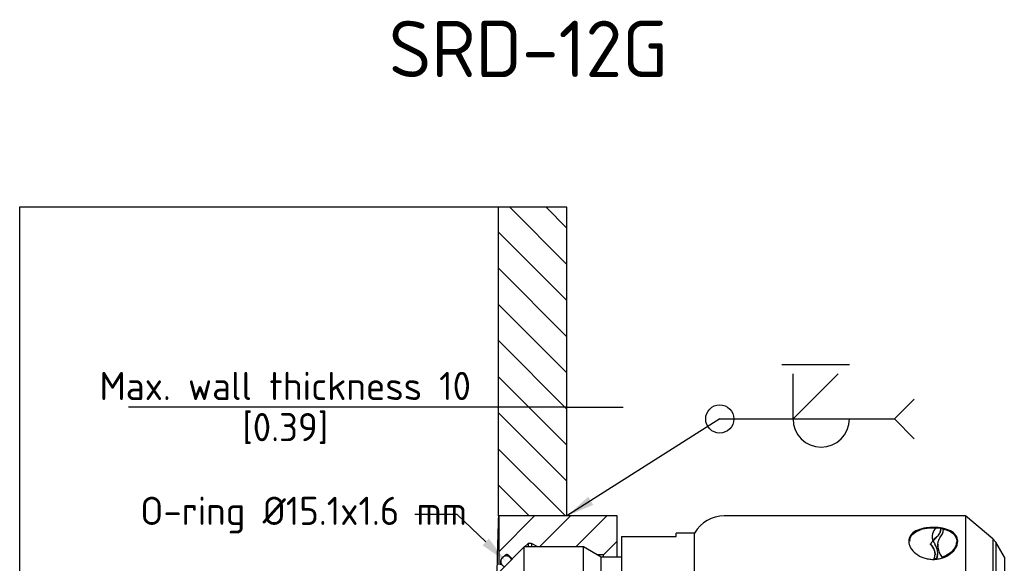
# Paper-space layout 'Installation' of a CAD drawing. Header units: millimetres. Extents: x -20 to 275, y -85 to 192.
# Tile 6 of 6: x 138 to 261, y 125 to 192. Entities that reach past the tile are written whole.
import ezdxf
from ezdxf import colors
from ezdxf.entities.mleader import LeaderData, LeaderLine
from ezdxf.math import Vec2, Vec3

# ---------------------------------------------------------------- set-up
doc = ezdxf.new("R2010")
doc.units = ezdxf.units.MM
for name, color, linetype in [('Default', 7, 'Continuous'), ('G0.5-ORING', 7, 'Continuous'), ('HAW-12G-OTK', 7, 'Continuous'), ('SRD_G0.5_A', 7, 'Continuous'), ('WALL-THICK', 7, 'Continuous')]:
    doc.layers.add(name, color=color, linetype=linetype)
doc.styles.add('SEACAD_Solid_Edge_ISO', font='seiso.ttf')
doc.dimstyles.new('Rheonics_Publish', dxfattribs={"dimtxt": 3.5, "dimasz": 3.5, "dimexe": 1.75, "dimexo": 0, "dimgap": 0.875, "dimtad": 1, "dimdec": 1, "dimlfac": 0.4, "dimdsep": 46, "dimtxsty": 'SEACAD_Solid_Edge_ISO', "dimblk1": '_SE_FILLED', "dimblk2": '_SE_FILLED', "dimsah": 1, "dimcen": 1.75, "dimazin": 0, "dimtfac": 0.5, "dimtdec": 3, "dimtmove": 0, "dimatfit": 3, "dimfxl": 1, "dimarcsym": 0})

# ---------------------------------------------------------------- blocks, each defined once
blk = doc.blocks.new('SEANNOT_GROUP18')
at = {"layer": 'Default', "linetype": 'Continuous'}
blk.add_hatch(color=7, dxfattribs=at).paths.add_polyline_path([(229.53, 132.91), (226.88, 130.54), (230.15, 131.92)])
at = {"layer": 'Default', "color": 7, "linetype": 'Continuous'}
for p, q in [((253.58, 149.35), (261.98, 149.35)), ((254.98, 142.58), (254.98, 148.18)), ((254.98, 142.58), (260.58, 148.18)), ((245.88, 142.58), (251.13, 142.58)), ((245.88, 142.58), (267.58, 142.58))]:
    blk.add_line(p, q, dxfattribs=at)
for points in [[(270.05, 140.11), (267.58, 142.58), (267.58, 142.58), (270.05, 145.06)], [(245.88, 142.58), (226.88, 130.54)]]:
    blk.add_lwpolyline(points, dxfattribs=at)
blk.add_circle((245.88, 142.58), 1.75, dxfattribs=at)
blk.add_arc((258.48, 142.58), 3.5, 180, 0, dxfattribs=at)
blk = doc.blocks.new('_SE_FILLED')
at = {"color": 0}
blk.add_line((0, 0), (-1, 0), dxfattribs=at)
blk.add_solid([(0, 0), (-1, -0.1665), (-1, 0.1665), (0, 0)], dxfattribs=at)
blk = doc.blocks.new('DMBLK41')
at = {"layer": 'Default', "color": 0, "linetype": 'Continuous', "lineweight": -2, "transparency": 16777216}
for p, q in [((197.92, 130.54), (197.92, 145.79)), ((206.42, 130.54), (206.42, 145.79)), ((194.42, 144.04), (151.92, 144.04)), ((206.42, 144.04), (197.92, 144.04)), ((209.92, 144.04), (213.42, 144.04))]:
    blk.add_line(p, q, dxfattribs=at)
at = {"layer": 'Defpoints', "color": 0, "linetype": 'Continuous', "transparency": 16777216}
for p in [(206.42, 144.04), (197.92, 130.54), (206.42, 130.54)]:
    blk.add_point(p, dxfattribs=at)
at = {"layer": 'Default', "color": 0, "linetype": 'Continuous', "lineweight": -2, "transparency": 16777216, "xscale": 3.5, "yscale": 3.5, "zscale": 3.5}
blk.add_blockref('_SE_FILLED', (197.92, 144.04), dxfattribs=at)
at = {"layer": 'Default', "color": 0, "linetype": 'Continuous', "lineweight": -2, "transparency": 16777216, "xscale": 3.5, "yscale": 3.5, "zscale": 3.5, "rotation": 180}
blk.add_blockref('_SE_FILLED', (206.42, 144.04), dxfattribs=at)
at = {"layer": 'Default', "color": 0, "linetype": 'Continuous', "transparency": 16777216, "char_height": 3.5, "attachment_point": 5, "style": 'SEACAD_Solid_Edge_ISO'}
for s, insert in [('\\A1;Max. wall thickness 10', (171.42, 146.68)), ('[0.39]', (171.42, 141.39))]:
    blk.add_mtext(s, dxfattribs=dict(at, insert=insert))
blk = doc.blocks.new('SE15')
at = {"layer": 'G0.5-ORING', "linetype": 'Continuous'}
h = blk.add_hatch(dxfattribs=at)
h.set_pattern_fill('LINE', angle=45, style=0)
edge = h.paths.add_edge_path()
edge.add_spline(control_points=[(219.99, 125.09), (219.95, 125.2), (219.89, 125.31), (219.72, 125.47), (219.61, 125.52), (219.39, 125.58), (219.27, 125.58), (219.04, 125.51), (218.94, 125.45), (218.78, 125.29), (218.72, 125.18), (218.65, 124.96), (218.65, 124.84), (218.71, 124.61), (218.76, 124.51), (218.92, 124.34), (219.03, 124.28), (219.14, 124.24)], knot_values=[0, 0, 0, 0, 0.125, 0.125, 0.25, 0.25, 0.375, 0.375, 0.5, 0.5, 0.625, 0.625, 0.75, 0.75, 0.875, 0.875, 1, 1, 1, 1], degree=3, periodic=0)
edge.add_line((219.14, 124.24), (219.99, 125.09))
at = {"layer": 'HAW-12G-OTK', "linetype": 'Continuous'}
h = blk.add_hatch(dxfattribs=at)
h.set_pattern_fill('LINE', angle=45, style=0)
edge = h.paths.add_edge_path()
edge.add_line((219.02, 125.49), (219.17, 125.64))
edge.add_arc((219.41, 125.4), 0.34, 44.9996, 135.0004, ccw=False)
edge.add_line((219.65, 125.64), (219.98, 125.31))
edge.add_arc((220.1, 125.42), 0.165, 224.3301, 295.5644)
edge.add_line((220.17, 125.27), (221.59, 126.7))
edge.add_line((221.59, 126.7), (221.61, 126.7))
edge.add_line((221.61, 126.7), (222.06, 127.14))
edge.add_line((222.06, 127.14), (222.48, 127.14))
edge.add_line((222.48, 127.14), (223.25, 126.7))
edge.add_line((223.25, 126.7), (226.76, 126.7))
edge.add_line((226.76, 126.7), (228.96, 126.7))
edge.add_line((228.96, 126.7), (230.67, 125.71))
edge.add_line((230.67, 125.71), (231.41, 125.71))
edge.add_line((231.41, 125.71), (233.11, 127.41))
edge.add_line((233.11, 127.41), (233.11, 130.54))
edge.add_line((233.11, 130.54), (226.88, 130.54))
edge.add_line((226.88, 130.54), (218.41, 130.54))
edge.add_line((218.41, 130.54), (218.41, 124.47))
edge.add_arc((218.53, 124.47), 0.127, 180, 360)
edge.add_line((218.66, 124.47), (218.66, 124.92))
edge.add_arc((219.12, 124.95), 0.464, 144.1359, 183.6097, ccw=False)
edge.add_arc((219.34, 124.89), 0.678, 118.1298, 150.6517, ccw=False)
at = {"layer": 'WALL-THICK', "linetype": 'Continuous'}
h = blk.add_hatch(dxfattribs=at)
h.set_pattern_fill('LINE', angle=-45, style=0)
h.paths.add_polyline_path([(226.88, 168.86), (218.38, 168.86), (218.38, 130.54), (218.41, 130.54), (226.88, 130.54)])
at = {"layer": 'G0.5-ORING', "color": 7, "linetype": 'Continuous'}
for points, knots in [([(219.76, 125.43), (219.7, 125.47), (219.63, 125.51), (219.56, 125.53), (219.48, 125.56), (219.41, 125.57), (219.33, 125.57), (219.25, 125.57), (219.18, 125.55), (219.11, 125.53), (219.03, 125.5), (218.97, 125.46), (218.91, 125.42), (218.85, 125.37), (218.8, 125.31), (218.76, 125.24), (218.72, 125.18), (218.69, 125.1), (218.67, 125.03), (218.66, 124.96), (218.66, 124.88), (218.67, 124.8), (218.68, 124.73), (218.7, 124.65), (218.73, 124.58), (218.77, 124.52), (218.81, 124.45), (218.87, 124.4), (218.92, 124.35), (218.99, 124.3), (219.06, 124.27), (219.08, 124.26), (219.11, 124.25), (219.14, 124.24)], [0, 0, 0, 0, 0.0537039, 0.0537039, 0.0537039, 0.1074077, 0.1074077, 0.1074077, 0.1611114, 0.1611114, 0.1611114, 0.2148151, 0.2148151, 0.2148151, 0.268519, 0.268519, 0.268519, 0.3222235, 0.3222235, 0.3222235, 0.3759285, 0.3759285, 0.3759285, 0.4296338, 0.4296338, 0.4296338, 0.4833391, 0.4833391, 0.4833391, 0.5370439, 0.5370439, 0.5370439, 0.5571789, 0.5571789, 0.5571789, 0.5571789]), ([(219.99, 125.09), (219.99, 125.11), (219.98, 125.12), (219.98, 125.13), (219.95, 125.2), (219.91, 125.27), (219.86, 125.33), (219.83, 125.36), (219.8, 125.4), (219.76, 125.43)], [0.90350792, 0.90350792, 0.90350792, 0.90350792, 0.91297368, 0.91297368, 0.91297368, 0.96667891, 0.96667891, 0.96667891, 1, 1, 1, 1])]:
    blk.add_open_spline(points, degree=3, knots=knots, dxfattribs=at)
at = {"layer": 'HAW-12G-OTK', "color": 7, "linetype": 'Continuous'}
for p, q in [((218.41, 130.54), (218.41, 124.47)), ((233.11, 130.54), (218.41, 130.54)), ((233.11, 127.41), (233.11, 130.54)), ((233.11, 127.41), (231.41, 125.71)), ((233.11, 125.44), (233.11, 127.41)), ((222.06, 127.14), (221.61, 126.7)), ((222.06, 127.14), (222.06, 126.7)), ((222.48, 127.14), (222.06, 127.14)), ((223.25, 126.7), (222.48, 127.14)), ((222.48, 127.14), (222.48, 126.7)), ((218.66, 124.47), (218.66, 124.99)), ((219.17, 125.64), (218.76, 125.23)), ((219.98, 125.31), (219.65, 125.64)), ((231.41, 125.71), (230.67, 125.71)), ((231.41, 125.44), (231.41, 125.71))]:
    blk.add_line(p, q, dxfattribs=at)
blk.add_open_spline([(218.76, 125.23), (218.7, 125.17), (218.66, 125.08), (218.66, 124.99)], degree=3, dxfattribs=at)
for points, knots in [([(219.65, 125.64), (219.62, 125.67), (219.59, 125.69), (219.56, 125.7), (219.52, 125.72), (219.49, 125.73), (219.45, 125.74), (219.41, 125.74), (219.37, 125.74), (219.33, 125.73), (219.3, 125.72), (219.26, 125.71), (219.23, 125.69), (219.21, 125.67), (219.19, 125.66), (219.17, 125.64)], [0, 0, 0, 0, 0.214491, 0.214491, 0.214491, 0.429428, 0.429428, 0.429428, 0.644365, 0.644365, 0.644365, 0.859301, 0.859301, 0.859301, 1, 1, 1, 1]), ([(219.98, 125.31), (220.01, 125.28), (220.06, 125.26), (220.13, 125.26), (220.15, 125.26), (220.17, 125.27)], [0, 0, 0, 0, 0.5, 0.5, 0.770698, 0.770698, 0.770698, 0.770698])]:
    blk.add_open_spline(points, degree=3, knots=knots, dxfattribs=at)
at = {"layer": 'SRD_G0.5_A', "color": 7, "linetype": 'Continuous'}
for p, q in [((276.43, 130.54), (246.43, 130.54)), ((276.43, 130.54), (276.43, 105.04)), ((279.83, 127.69), (276.43, 130.54)), ((272.41, 129.04), (272.41, 129.11)), ((273.33, 128.76), (273.33, 128.83)), ((273.64, 128.85), (273.65, 128.92)), ((233.68, 127.99), (240.48, 127.99)), ((233.68, 127.99), (233.68, 107.59)), ((240.48, 127.99), (240.48, 128.42)), ((242.75, 128.42), (240.48, 128.42)), ((242.75, 107.17), (242.75, 128.42)), ((269.49, 127.47), (269.49, 127.4)), ((272.28, 128.08), (272.28, 128.01)), ((272.37, 127.48), (272.38, 127.5)), ((272.39, 127.43), (272.6, 127.65)), ((272.4, 127.51), (272.39, 127.45)), ((272.61, 127.72), (272.4, 127.51)), ((272.4, 127.45), (272.4, 127.51)), ((272.6, 127.65), (272.61, 127.72)), ((275.32, 127.27), (275.32, 127.34)), ((279.83, 127.69), (279.83, 107.9)), ((280.17, 127.3), (279.83, 127.69)), ((280.17, 127.3), (280.17, 108.29)), ((281.24, 125.44), (280.17, 127.3)), ((221.59, 126.7), (218.6, 123.7)), ((221.59, 108.89), (221.59, 126.7)), ((228.96, 126.7), (221.59, 126.7)), ((228.96, 108.89), (228.96, 126.7)), ((231.13, 125.44), (228.96, 126.7)), ((272.08, 127.01), (272.08, 127.09)), ((272.98, 127.03), (272.98, 126.95)), ((231.13, 110.14), (231.13, 125.44)), ((233.68, 125.44), (231.13, 125.44)), ((272.5, 125.18), (272.51, 125.26)), ((272.83, 125.21), (272.84, 125.28)), ((272.96, 125.76), (272.96, 125.84)), ((273.52, 125.36), (273.53, 125.43)), ((281.24, 125.44), (281.24, 110.14))]:
    blk.add_line(p, q, dxfattribs=at)
for centre, radius, start, end in [((246.43, 126.29), 4.25, 90, 150), ((273.62, 128), 1.34, 129.1193, 202.1372), ((272.44, 123.31), 5.75, 81.2679, 86.6811), ((274.76, 125.41), 3.15, 139.0932, 147.939), ((273.61, 127.93), 1.34, 176.5024, 200.5163), ((274.52, 128.28), 2.28, 201.085, 212.8778), ((271.1, 125.95), 1.86, 339.0401, 35.8247), ((272.41, 128.69), 3.51, 271.5536, 276.9477), ((272.41, 128.78), 3.52, 271.5493, 276.929), ((271.09, 125.87), 1.87, 339.0717, 356.64)]:
    blk.add_arc(centre, radius, start, end, dxfattribs=at)
for points, knots in [([(272.41, 129.11), (272.21, 129.11), (272.01, 129.1), (271.62, 129.07), (271.42, 129.04), (270.87, 128.93), (270.54, 128.82), (269.97, 128.53), (269.75, 128.34), (269.52, 128.02), (269.46, 127.91), (269.38, 127.67), (269.37, 127.54), (269.36, 127.4)], [0, 0, 0, 0, 0.125, 0.125, 0.25, 0.25, 0.5, 0.5, 0.75, 0.75, 0.875, 0.875, 1, 1, 1, 1]), ([(270.9, 128.85), (270.67, 128.78), (270.45, 128.7), (269.98, 128.46), (269.75, 128.28), (269.52, 127.96), (269.46, 127.84), (269.38, 127.61), (269.37, 127.49), (269.36, 127.37)], [0.3298942, 0.3298942, 0.3298942, 0.3298942, 0.5, 0.5, 0.75, 0.75, 0.875, 0.875, 0.992138, 0.992138, 0.992138, 0.992138]), ([(269.49, 127.47), (269.5, 127.61), (269.53, 127.75), (269.65, 128.03), (269.75, 128.17), (270, 128.41), (270.15, 128.52), (270.5, 128.71), (270.7, 128.79), (270.92, 128.86)], [0.0344055, 0.0344055, 0.0344055, 0.0344055, 0.25, 0.25, 0.5, 0.5, 0.75, 0.75, 1, 1, 1, 1]), ([(272.41, 129.04), (272.21, 129.04), (272.01, 129.03), (271.62, 128.99), (271.42, 128.97), (271.13, 128.91), (271.02, 128.88), (270.92, 128.85)], [0, 0, 0, 0, 0.125, 0.125, 0.25, 0.25, 0.3255973, 0.3255973, 0.3255973, 0.3255973]), ([(275.45, 127.4), (275.45, 127.54), (275.43, 127.66), (275.36, 127.91), (275.3, 128.02), (275.07, 128.34), (274.84, 128.53), (274.28, 128.82), (273.94, 128.93), (273.39, 129.04), (273.2, 129.07), (272.81, 129.11), (272.61, 129.11), (272.41, 129.11)], [0, 0, 0, 0, 0.125, 0.125, 0.25, 0.25, 0.5, 0.5, 0.75, 0.75, 0.875, 0.875, 1, 1, 1, 1]), ([(272.6, 127.65), (272.82, 127.87), (273.02, 128.08), (273.26, 128.45), (273.32, 128.61), (273.32, 128.76)], [0, 0, 0, 0, 0.5, 0.5, 0.8669535, 0.8669535, 0.8669535, 0.8669535]), ([(273.31, 128.99), (273.36, 128.79), (273.29, 128.58), (273.03, 128.15), (272.83, 127.94), (272.61, 127.72)], [0, 0, 0, 0, 0.5, 0.5, 1, 1, 1, 1]), ([(273.3, 127.94), (273.36, 128.02), (273.42, 128.11), (273.52, 128.28), (273.56, 128.36), (273.62, 128.53), (273.64, 128.61), (273.66, 128.73), (273.66, 128.77), (273.66, 128.84), (273.65, 128.88), (273.65, 128.92)], [0, 0, 0, 0, 0.25, 0.25, 0.5, 0.5, 0.75, 0.75, 0.875, 0.875, 1, 1, 1, 1]), ([(273.65, 128.92), (273.62, 128.92), (273.6, 128.93), (273.49, 128.95), (273.4, 128.96), (273.32, 128.97)], [0.73240261, 0.73240261, 0.73240261, 0.73240261, 0.75, 0.75, 0.8068952, 0.8068952, 0.8068952, 0.8068952]), ([(273.65, 128.92), (274.15, 128.8), (274.57, 128.62), (275.16, 128.1), (275.33, 127.77), (275.33, 127.4)], [0, 0, 0, 0, 0.5, 0.5, 1, 1, 1, 1]), ([(275.45, 127.37), (275.45, 127.49), (275.43, 127.61), (275.35, 127.84), (275.3, 127.96), (275.07, 128.28), (274.84, 128.46), (274.36, 128.7), (274.14, 128.79), (273.91, 128.85)], [0.0100027, 0.0100027, 0.0100027, 0.0100027, 0.125, 0.125, 0.25, 0.25, 0.5, 0.5, 0.6708587, 0.6708587, 0.6708587, 0.6708587]), ([(269.36, 127.4), (269.37, 127.27), (269.38, 127.14), (269.46, 126.87), (269.52, 126.73), (269.75, 126.33), (269.97, 126.08), (270.53, 125.64), (270.87, 125.46), (271.43, 125.28), (271.62, 125.23), (272.01, 125.17), (272.21, 125.15), (272.41, 125.15)], [0, 0, 0, 0, 0.125, 0.125, 0.25, 0.25, 0.5, 0.5, 0.75, 0.75, 0.875, 0.875, 1, 1, 1, 1]), ([(272.41, 125.15), (272.61, 125.15), (272.81, 125.17), (273.2, 125.23), (273.39, 125.28), (273.95, 125.46), (274.28, 125.64), (274.85, 126.08), (275.07, 126.33), (275.3, 126.73), (275.36, 126.87), (275.43, 127.14), (275.45, 127.27), (275.45, 127.4)], [0, 0, 0, 0, 0.125, 0.125, 0.25, 0.25, 0.5, 0.5, 0.75, 0.75, 0.875, 0.875, 1, 1, 1, 1]), ([(273.53, 125.43), (273.22, 125.87), (273.03, 126.32), (272.96, 126.97), (272.98, 127.18), (273.09, 127.58), (273.18, 127.76), (273.3, 127.94)], [0, 0, 0, 0, 0.5, 0.5, 0.75, 0.75, 1, 1, 1, 1]), ([(273.52, 125.36), (273.79, 125.45), (274.03, 125.57), (274.47, 125.85), (274.67, 126.01), (274.99, 126.37), (275.11, 126.56), (275.27, 126.92), (275.31, 127.1), (275.32, 127.27)], [0, 0, 0, 0, 0.25, 0.25, 0.5, 0.5, 0.75, 0.75, 0.9706247, 0.9706247, 0.9706247, 0.9706247]), ([(275.33, 127.4), (275.32, 127.22), (275.28, 127.02), (275.12, 126.64), (274.99, 126.45), (274.68, 126.09), (274.48, 125.92), (274.04, 125.64), (273.79, 125.53), (273.53, 125.43)], [0, 0, 0, 0, 0.25, 0.25, 0.5, 0.5, 0.75, 0.75, 1, 1, 1, 1]), ([(272.51, 125.26), (272.58, 125.42), (272.62, 125.59), (272.64, 125.92), (272.62, 126.08), (272.48, 126.55), (272.3, 126.83), (272.08, 127.09)], [0, 0, 0, 0, 0.25, 0.25, 0.5, 0.5, 1, 1, 1, 1]), ([(272.08, 127.01), (272.29, 126.76), (272.48, 126.48), (272.61, 126.02), (272.63, 125.87), (272.63, 125.71)], [0, 0, 0, 0, 0.5, 0.5, 0.7341447, 0.7341447, 0.7341447, 0.7341447]), ([(272.97, 126.95), (272.97, 126.87), (272.97, 126.77), (273.02, 126.25), (273.22, 125.79), (273.52, 125.36)], [0.3937886, 0.3937886, 0.3937886, 0.3937886, 0.5, 0.5, 1, 1, 1, 1])]:
    blk.add_open_spline(points, degree=3, knots=knots, dxfattribs=at)
for points in [[(272.76, 129.03), (272.64, 129.03), (272.52, 129.04), (272.41, 129.04)], [(273.64, 128.85), (273.65, 128.81), (273.65, 128.78), (273.66, 128.74)]]:
    blk.add_open_spline(points, degree=3, dxfattribs=at)
at = {"layer": 'WALL-THICK', "color": 7, "linetype": 'Continuous'}
for p, q in [((218.38, 130.54), (218.38, 168.86)), ((226.88, 130.54), (226.88, 168.86)), ((226.88, 130.54), (218.38, 130.54))]:
    blk.add_line(p, q, dxfattribs=at)
blk.add_arc((549.64, 117.79), 331.51, 177.7958, 179.0491, dxfattribs=at)
blk = doc.blocks.new('SE17')
at = {"layer": 'Default', "color": 7, "linetype": 'Continuous'}
blk.add_line((158.88, 168.86), (158.88, 66.86), dxfattribs=at)
blk = doc.blocks.new('SE19')
at = {"layer": 'Default', "color": 7, "linetype": 'Continuous'}
blk.add_line((226.88, 168.86), (158.88, 168.86), dxfattribs=at)

psp = doc.layouts.new('Installation')

# ---------------------------------------------------------------- block references
at = {"layer": 'Default'}
for name in ['SE17', 'SE19', 'SE15', 'SEANNOT_GROUP18']:
    psp.add_blockref(name, (-20.465, 0), dxfattribs=at)

# ---------------------------------------------------------------- texts
at = {"layer": 'Default', "insert": (184.291, 192.029), "char_height": 7, "width": 36.16678, "attachment_point": 1}
psp.add_mtext('{\\fSolid Edge ISO|b0||i0||c0|p34;\\C7;\\H7.;\\W1.;SRD-12G}', dxfattribs=at)

# ---------------------------------------------------------------- dimensions: what is measured, and where the dimension line sits
at = {"layer": 'Default', "color": 7, "linetype": 'Continuous'}
dim = psp.add_linear_dim(base=(206.419, 144.039), p1=(197.919, 130.542), p2=(206.419, 130.542), angle=0, text='\\A1;Max. wall thickness <>', dimstyle='Rheonics_Publish', override={"dimlfac": 1.176471, "dimpost": '\\X'}, dxfattribs=at)
dim.commit()
dim.dimension.update_dxf_attribs({"geometry": 'DMBLK41', "text_midpoint": (171.419, 144.039), "dimtype": 161})

# ---------------------------------------------------------------- leaders
ml = psp.add_multileader_mtext('Standard', dxfattribs=at)
ml.set_content('{\\pxsm0.9;\\fSolid Edge ISO|b0||i0||c0|p34;\\W1.;O-ring %%c15.1x1.6 mm\\P}', color=7)
ml.set_leader_properties()
ml.build(insert=Vec2(0, 0))
ml.multileader.update_dxf_attribs({"dogleg_length": 5.25, "arrow_head_size": 3.5})
ctx = ml.context
ctx.base_point, ctx.char_height, ctx.arrow_head_size, ctx.landing_gap_size, ctx.plane_origin = Vec3(152.164, 130.718), 3.5, 3.5, 1.225, Vec3(-20.465, 0)
notes = []
notes.append((ctx, [(0, (1, 1, 0), (192.765, 130.718), (-1, 0), 5.25, [(0, [(198.856, 124.888)], 0, [])])]))
ctx.mtext.insert = Vec3(153.404, 132.924)
for ctx, leaders in notes:
    for number, flags, end, landing, length, lines in leaders:
        leader = LeaderData()
        leader.index, (leader.has_last_leader_line, leader.has_dogleg_vector, leader.attachment_direction) = number, flags
        leader.last_leader_point, leader.dogleg_vector, leader.dogleg_length = Vec3(end), Vec3(landing), length
        for number, points, colour, breaks in lines:
            line = LeaderLine()
            line.index, line.vertices, line.color, line.breaks = number, Vec3.list(points), colors.encode_raw_color(colour), breaks
            leader.lines.append(line)
        ctx.leaders.append(leader)

doc.saveas('drawing.dxf')
